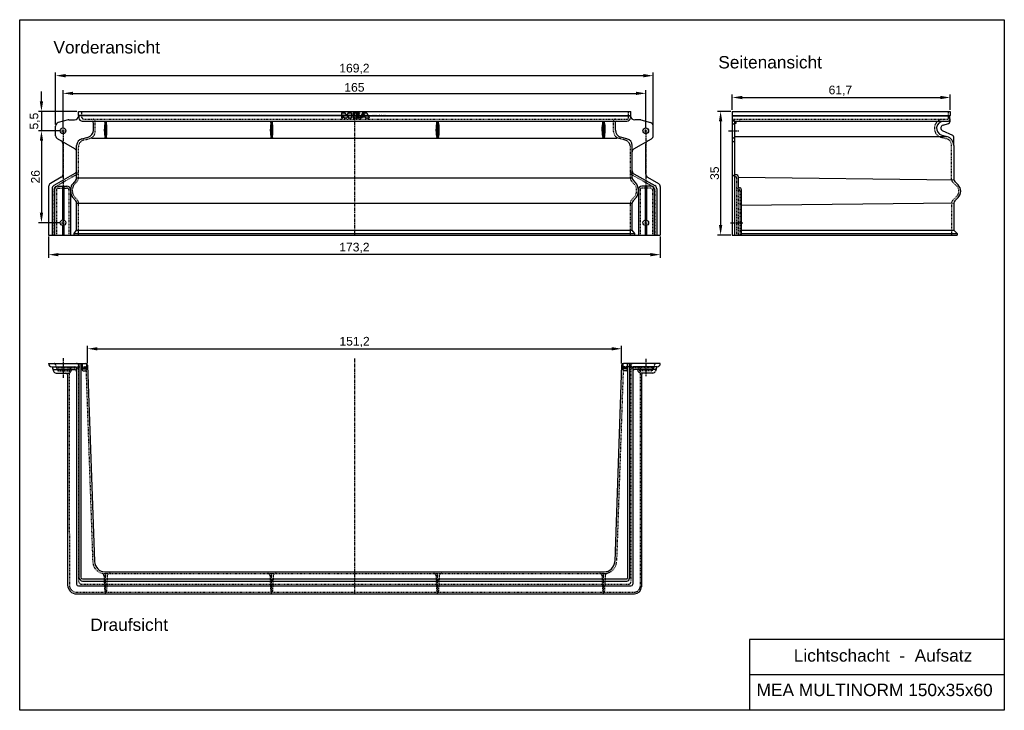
# Model space of a CAD drawing. Header units: millimetres. Extents: x -733 to 2055, y -605 to 1350.
import ezdxf

# ---------------------------------------------------------------- set-up
doc = ezdxf.new("R2010")
doc.units = ezdxf.units.MM
for name, pattern in [('CENTER', [50.8, 31.75, -6.35, 6.35, -6.35]), ('DOTTED', [3.175, 1.5875, -1.5875]), ('HIDDEN', [9.525, 6.35, -3.175])]:
    doc.linetypes.add(name, pattern=pattern)
doc.layers.add('180', color=90, linetype='DOTTED')
doc.layers.add('Beschriftung', color=7, linetype='Continuous')
for name, color, linetype, lineweight in [('Bemassung', 1, 'Continuous', 25), ('Mittellinie', 2, 'CENTER', 25), ('Verdeckte Kante', 3, 'HIDDEN', 25)]:
    doc.layers.add(name, color=color, linetype=linetype, lineweight=lineweight)
doc.styles.get("Standard").update_dxf_attribs({"font": 'arial.ttf'})
doc.styles.add('style1', font='arial.ttf')
doc.dimstyles.new('MEA', dxfattribs={"dimscale": 0, "dimtxt": 3.5, "dimasz": 4, "dimexe": 1.25, "dimexo": 0.625, "dimtad": 1, "dimtxsty": 'Standard', "dimcen": 4, "dimadec": 0, "dimazin": 2, "dimtfac": 1, "dimtmove": 0, "dimatfit": 3, "dimfxl": 1, "dimtvp": 1, "dimtolj": 1, "dimtzin": 0, "dimarcsym": 0})

# ---------------------------------------------------------------- blocks, each defined once
blk = doc.blocks.new('*D14')
at = {"layer": 'Bemassung', "color": 0, "lineweight": -2, "ltscale": 0.3}
for p, q in [((1280.8, 1090.5), (1243.3, 1090.5)), ((1252.1, 1062.5), (1252.1, 768.5)), ((1280.8, 740.5), (1243.3, 740.5))]:
    blk.add_line(p, q, dxfattribs=at)
at = {"layer": 'Bemassung', "color": 0, "lineweight": 25, "ltscale": 0.3}
for points in [[(1247.4, 1062.5), (1256.7, 1062.5), (1252.1, 1090.5)], [(1247.4, 768.5), (1256.7, 768.5), (1252.1, 740.5)]]:
    blk.add_solid(points, dxfattribs=at)
at = {"layer": 'Defpoints', "color": 0, "lineweight": 25, "ltscale": 0.3}
for p in [(1285.2, 1090.5), (1252.1, 740.5), (1285.2, 740.5)]:
    blk.add_point(p, dxfattribs=at)
at = {"layer": 'Bemassung', "color": 0, "lineweight": 25, "ltscale": 0.3, "insert": (1235.2, 915.5), "char_height": 24.5, "attachment_point": 5, "rotation": 90}
blk.add_mtext('\\A1;35', dxfattribs=at)
blk = doc.blocks.new('*D15')
at = {"layer": 'Bemassung', "color": 0, "lineweight": -2, "ltscale": 0.3}
for p, q in [((1285.2, 1094.9), (1285.2, 1138.5)), ((1313.2, 1129.8), (1874.2, 1129.8)), ((1902.2, 1094.9), (1902.2, 1138.5))]:
    blk.add_line(p, q, dxfattribs=at)
at = {"layer": 'Bemassung', "color": 0, "lineweight": 25, "ltscale": 0.3}
for points in [[(1313.2, 1134.5), (1313.2, 1125.1), (1285.2, 1129.8)], [(1874.2, 1134.5), (1874.2, 1125.1), (1902.2, 1129.8)]]:
    blk.add_solid(points, dxfattribs=at)
at = {"layer": 'Defpoints', "color": 0, "lineweight": 25, "ltscale": 0.3}
for p in [(1902.2, 1129.8), (1285.2, 1090.5), (1902.2, 1090.5)]:
    blk.add_point(p, dxfattribs=at)
at = {"layer": 'Bemassung', "color": 0, "lineweight": 25, "ltscale": 0.3, "insert": (1591.2, 1148.9), "char_height": 24.5, "attachment_point": 5}
blk.add_mtext('\\A1;61,7', dxfattribs=at)
blk = doc.blocks.new('*D16')
at = {"layer": 'Bemassung', "color": 0, "lineweight": -2, "ltscale": 0.3}
for p, q in [((-630.8, 1053.5), (-630.8, 1200.3)), ((1061.2, 1053.5), (1061.2, 1200.3)), ((1033.2, 1191.6), (-602.8, 1191.6))]:
    blk.add_line(p, q, dxfattribs=at)
at = {"layer": 'Bemassung', "color": 0, "lineweight": 25, "ltscale": 0.3}
for points in [[(-602.8, 1196.3), (-602.8, 1186.9), (-630.8, 1191.6)], [(1033.2, 1196.3), (1033.2, 1186.9), (1061.2, 1191.6)]]:
    blk.add_solid(points, dxfattribs=at)
at = {"layer": 'Defpoints', "color": 0, "lineweight": 25, "ltscale": 0.3}
for p in [(-630.8, 1191.6), (-630.8, 1049.1), (1061.2, 1049.1)]:
    blk.add_point(p, dxfattribs=at)
at = {"layer": 'Bemassung', "color": 0, "lineweight": 25, "ltscale": 0.3, "insert": (215.2, 1210.7), "char_height": 24.5, "attachment_point": 5}
blk.add_mtext('\\A1;169,2', dxfattribs=at)
blk = doc.blocks.new('*D17')
at = {"layer": 'Bemassung', "color": 0, "lineweight": -2, "ltscale": 0.3}
for p, q in [((-650.8, 736.1), (-650.8, 676.2)), ((1081.2, 736.1), (1081.2, 676.2)), ((1053.2, 685), (-622.8, 685))]:
    blk.add_line(p, q, dxfattribs=at)
at = {"layer": 'Bemassung', "color": 0, "lineweight": 25, "ltscale": 0.3}
for points in [[(-622.8, 689.6), (-622.8, 680.3), (-650.8, 685)], [(1053.2, 689.6), (1053.2, 680.3), (1081.2, 685)]]:
    blk.add_solid(points, dxfattribs=at)
at = {"layer": 'Defpoints', "color": 0, "lineweight": 25, "ltscale": 0.3}
for p in [(-650.8, 740.5), (1081.2, 740.5), (-650.8, 685)]:
    blk.add_point(p, dxfattribs=at)
at = {"layer": 'Bemassung', "color": 0, "lineweight": 25, "ltscale": 0.3, "insert": (215.2, 704.1), "char_height": 24.5, "attachment_point": 5}
blk.add_mtext('\\A1;173,2', dxfattribs=at)
blk = doc.blocks.new('*D18')
at = {"layer": 'Bemassung', "color": 0, "lineweight": -2, "ltscale": 0.3}
for p, q in [((-540.5, 378), (-540.5, 427.3)), ((-512.5, 418.6), (943.7, 418.6)), ((971.7, 376.7), (971.7, 427.3))]:
    blk.add_line(p, q, dxfattribs=at)
at = {"layer": 'Bemassung', "color": 0, "lineweight": 25, "ltscale": 0.3}
for points in [[(-512.5, 423.2), (-512.5, 413.9), (-540.5, 418.6)], [(943.7, 423.2), (943.7, 413.9), (971.7, 418.6)]]:
    blk.add_solid(points, dxfattribs=at)
at = {"layer": 'Defpoints', "color": 0, "lineweight": 25, "ltscale": 0.3}
for p in [(971.7, 418.6), (-540.5, 373.6), (971.7, 372.3)]:
    blk.add_point(p, dxfattribs=at)
at = {"layer": 'Bemassung', "color": 0, "lineweight": 25, "ltscale": 0.3, "insert": (215.6, 437.7), "char_height": 24.5, "attachment_point": 5}
blk.add_mtext('\\A1;151,2', dxfattribs=at)
blk = doc.blocks.new('*D19')
at = {"layer": 'Bemassung', "color": 0, "lineweight": -2, "ltscale": 0.3}
for p, q in [((-609.8, 1043.9), (-609.8, 1150.3)), ((1040.2, 1043.9), (1040.2, 1150.3)), ((-581.8, 1141.5), (1012.2, 1141.5))]:
    blk.add_line(p, q, dxfattribs=at)
at = {"layer": 'Bemassung', "color": 0, "lineweight": 25, "ltscale": 0.3}
for points in [[(-581.8, 1146.2), (-581.8, 1136.9), (-609.8, 1141.5)], [(1012.2, 1146.2), (1012.2, 1136.9), (1040.2, 1141.5)]]:
    blk.add_solid(points, dxfattribs=at)
at = {"layer": 'Defpoints', "color": 0, "lineweight": 25, "ltscale": 0.3}
for p in [(1040.2, 1141.5), (-609.8, 1039.5), (1040.2, 1039.5)]:
    blk.add_point(p, dxfattribs=at)
at = {"layer": 'Bemassung', "color": 0, "lineweight": 25, "ltscale": 0.3, "insert": (215.2, 1158.4), "char_height": 24.5, "attachment_point": 5}
blk.add_mtext('\\A1;165', dxfattribs=at)
blk = doc.blocks.new('*D20')
at = {"layer": 'Bemassung', "color": 0, "lineweight": -2, "ltscale": 0.3}
for p, q in [((-671, 1118.6), (-671, 1146.6)), ((-570.7, 1090.6), (-679.7, 1090.6)), ((-671, 1090.6), (-671, 1035.5)), ((-618.2, 1035.5), (-679.7, 1035.5)), ((-671, 1007.5), (-671, 979.5))]:
    blk.add_line(p, q, dxfattribs=at)
at = {"layer": 'Bemassung', "color": 0, "lineweight": 25, "ltscale": 0.3}
for points in [[(-675.6, 1118.6), (-666.3, 1118.6), (-671, 1090.6)], [(-675.6, 1007.5), (-666.3, 1007.5), (-671, 1035.5)]]:
    blk.add_solid(points, dxfattribs=at)
at = {"layer": 'Defpoints', "color": 0, "lineweight": 25, "ltscale": 0.3}
for p in [(-566.3, 1090.6), (-671, 1035.5), (-613.8, 1035.5)]:
    blk.add_point(p, dxfattribs=at)
at = {"layer": 'Bemassung', "color": 0, "lineweight": 25, "ltscale": 0.3, "insert": (-690, 1063), "char_height": 24.5, "attachment_point": 5, "rotation": 90}
blk.add_mtext('\\A1;5,5', dxfattribs=at)
blk = doc.blocks.new('*D21')
at = {"layer": 'Bemassung', "color": 0, "lineweight": -2, "ltscale": 0.3}
for p, q in [((-618.2, 1035.5), (-679.7, 1035.5)), ((-671, 1007.5), (-671, 803.5)), ((-618.2, 775.5), (-679.7, 775.5))]:
    blk.add_line(p, q, dxfattribs=at)
at = {"layer": 'Bemassung', "color": 0, "lineweight": 25, "ltscale": 0.3}
for points in [[(-675.6, 1007.5), (-666.3, 1007.5), (-671, 1035.5)], [(-675.6, 803.5), (-666.3, 803.5), (-671, 775.5)]]:
    blk.add_solid(points, dxfattribs=at)
at = {"layer": 'Defpoints', "color": 0, "lineweight": 25, "ltscale": 0.3}
for p in [(-613.8, 1035.5), (-671, 775.5), (-613.8, 775.5)]:
    blk.add_point(p, dxfattribs=at)
at = {"layer": 'Bemassung', "color": 0, "lineweight": 25, "ltscale": 0.3, "insert": (-687.9, 905.5), "char_height": 24.5, "attachment_point": 5, "rotation": 90}
blk.add_mtext('\\A1;26', dxfattribs=at)

msp = doc.modelspace()

# ---------------------------------------------------------------- hatches: boundary and pattern name
at = {"lineweight": 25, "ltscale": 0.3}
h = msp.add_hatch(color=256, dxfattribs=at)
h.paths.add_polyline_path([(220.72, 1084.52), (229.72, 1084.52), (229.72, 1086.52), (211.72, 1086.52), (211.72, 1072.52), (229.72, 1072.52), (229.72, 1074.52), (220.72, 1074.52), (220.72, 1078.52), (229.72, 1078.52), (229.72, 1080.52), (220.72, 1080.52)])
h.paths.add_polyline_path([(206.72, 1086.52), (197.18, 1086.52), (192.47, 1078.52), (187.76, 1086.52), (178.22, 1086.52), (178.22, 1072.52), (182.22, 1072.52), (182.22, 1079.73), (186.47, 1072.52), (193.47, 1072.52), (197.72, 1079.73), (197.72, 1072.52), (206.72, 1072.52)])
h.paths.add_polyline_path([(250.22, 1086.52), (238.22, 1086.52), (231.7, 1072.52), (235.7, 1072.52), (237.09, 1075.52), (245.35, 1075.52), (246.75, 1072.52), (256.75, 1072.52)])
h.paths.add_polyline_path([(244.42, 1077.52), (238.03, 1077.52), (241.22, 1084.38)], flags=16)

# ---------------------------------------------------------------- linework, layer by layer
for p, q in [((-566.28, 1090.58), (997.72, 1090.58)), ((-566.28, 1078.54), (-566.28, 1090.58)), ((997.72, 1078.54), (997.72, 1090.58)), ((1285.22, 1090.52), (1285.22, 740.52)), ((1285.22, 1090.52), (1902.22, 1090.52)), ((1902.22, 1090.52), (1902.22, 1078.52)), ((-595.58, 1066.18), (-623.36, 1058.74)), ((-593, 1066.52), (-577.48, 1066.52)), ((215.22, 1078.54), (-566.28, 1078.54)), ((-566.28, 1078.54), (-565.28, 1077.52)), ((215.22, 1077.52), (-565.28, 1077.52)), ((-565.28, 1077.52), (-565.28, 1072.46)), ((-555.28, 1062.52), (956.22, 1062.52)), ((-490.97, 1060.06), (-490.97, 1017.26)), ((-487.58, 1060.06), (-487.58, 1017.26)), ((-20.97, 1060.06), (-20.97, 1017.26)), ((-17.58, 1060.06), (-17.58, 1017.26)), ((178.22, 1086.52), (187.76, 1086.52)), ((178.22, 1086.52), (178.22, 1072.52)), ((178.22, 1072.52), (182.22, 1072.52)), ((182.22, 1079.73), (182.22, 1072.52)), ((182.22, 1079.73), (186.47, 1072.52)), ((186.47, 1072.52), (193.47, 1072.52)), ((187.76, 1086.52), (192.47, 1078.52)), ((197.18, 1086.52), (192.47, 1078.52)), ((197.72, 1079.73), (193.47, 1072.52)), ((197.18, 1086.52), (206.72, 1086.52)), ((197.72, 1079.73), (197.72, 1072.52)), ((197.72, 1072.52), (206.72, 1072.52)), ((206.72, 1086.52), (206.72, 1072.52)), ((211.72, 1086.52), (229.72, 1086.52)), ((211.72, 1086.52), (211.72, 1072.52)), ((211.72, 1072.52), (229.72, 1072.52)), ((215.22, 1078.54), (997.72, 1078.54)), ((215.22, 1077.52), (996.72, 1077.52)), ((220.72, 1084.52), (220.72, 1080.52)), ((220.72, 1084.52), (229.72, 1084.52)), ((220.72, 1080.52), (229.72, 1080.52)), ((220.72, 1078.52), (220.72, 1074.52)), ((220.72, 1078.52), (229.72, 1078.52)), ((220.72, 1074.52), (229.72, 1074.52)), ((229.72, 1086.52), (229.72, 1084.52)), ((229.72, 1080.52), (229.72, 1078.52)), ((229.72, 1072.52), (229.72, 1074.52)), ((238.22, 1086.52), (231.7, 1072.52)), ((231.7, 1072.52), (235.7, 1072.52)), ((237.09, 1075.52), (235.7, 1072.52)), ((237.09, 1075.52), (245.35, 1075.52)), ((241.22, 1084.38), (238.03, 1077.52)), ((238.03, 1077.52), (244.42, 1077.52)), ((238.22, 1086.52), (250.22, 1086.52)), ((241.22, 1084.38), (244.42, 1077.52)), ((245.35, 1075.52), (246.75, 1072.52)), ((246.75, 1072.52), (256.75, 1072.52)), ((250.22, 1086.52), (256.75, 1072.52)), ((449.03, 1060.06), (449.03, 1017.26)), ((452.42, 1060.06), (452.42, 1017.26)), ((919.03, 1060.06), (919.03, 1017.26)), ((922.42, 1060.06), (922.42, 1017.26)), ((954.22, 1037.24), (954.22, 1060.52)), ((956.22, 1062.52), (986.72, 1062.52)), ((997.72, 1078.54), (996.72, 1077.52)), ((996.72, 1077.52), (996.72, 1072.46)), ((1023.44, 1066.52), (1008.93, 1066.52)), ((1026.03, 1066.18), (1053.81, 1058.74)), ((1285.22, 1078.52), (1902.22, 1078.52)), ((1285.22, 1077.52), (1901.22, 1077.52)), ((1285.22, 1065.52), (1289.22, 1065.52)), ((1291.22, 1063.52), (1291.22, 740.52)), ((1296.22, 1062.52), (1895.44, 1062.52)), ((1296.22, 1057.52), (1296.22, 1062.52)), ((1902.22, 1078.52), (1901.22, 1077.52)), ((1901.22, 1069.58), (1901.22, 1077.52)), ((1901.22, 1069.58), (1901.22, 1060.92)), ((-630.78, 1021.74), (-630.78, 1049.08)), ((-523.78, 1037.24), (-523.78, 1057.52)), ((1061.22, 1021.74), (1061.22, 1049.08)), ((1285.22, 1055.52), (1289.22, 1055.52)), ((1291.22, 1057.52), (1296.22, 1057.52)), ((1909.34, 1022.03), (1879.99, 1035.71)), ((1882.07, 1051.91), (1897.52, 1056.09)), ((-576.28, 984.5), (-625.78, 1013.08)), ((-556.45, 1013.14), (-538.6, 1017.93)), ((-528.06, 1014.52), (958.51, 1014.52)), ((986.9, 1013.14), (969.05, 1017.93)), ((1006.72, 984.5), (1056.22, 1013.08)), ((1285.22, 1015.52), (1289.22, 1015.52)), ((1285.22, 1005.52), (1289.22, 1005.52)), ((1291.22, 1019.23), (1892.95, 1019.23)), ((1878.14, 1023.2), (1892.95, 1019.23)), ((1912.22, 994.12), (1912.22, 1017.49)), ((-609.78, 912.76), (-609.78, 998.07)), ((-571.28, 902.28), (-571.28, 993.82)), ((1001.72, 902.28), (1001.72, 993.82)), ((1040.22, 912.76), (1040.22, 998.07)), ((1912.22, 994.12), (1912.22, 898.73)), ((-614.78, 904.1), (-645.78, 886.2)), ((-576.28, 914.78), (-635.78, 880.43)), ((-573.84, 895.59), (-583.45, 884.92)), ((-571.28, 902.28), (1001.72, 902.28)), ((1004.27, 895.61), (1013.95, 884.8)), ((1006.72, 913.41), (1066.22, 880.43)), ((1045.22, 904.1), (1076.22, 886.2)), ((1298.02, 910.77), (1293.45, 911.99)), ((1301.72, 905.94), (1301.72, 876.92)), ((1301.72, 904.32), (1912.37, 897.02)), ((-650.78, 877.54), (-650.78, 740.52)), ((-640.78, 871.77), (-640.78, 740.52)), ((-633.78, 868.52), (-633.78, 740.52)), ((-623.78, 878.52), (-598.78, 878.52)), ((-611.53, 878.52), (-611.53, 783.33)), ((-608.03, 878.52), (-608.03, 783.33)), ((-588.78, 868.52), (-588.78, 740.52)), ((1019.22, 868.52), (1019.22, 740.52)), ((1054.22, 878.52), (1029.22, 878.52)), ((1038.47, 878.52), (1038.47, 783.33)), ((1041.97, 878.52), (1041.97, 783.33)), ((1064.22, 868.52), (1064.22, 740.52)), ((1071.22, 871.77), (1071.22, 740.52)), ((1081.22, 877.54), (1081.22, 740.52)), ((1310.72, 868.99), (1310.72, 740.52)), ((1915.15, 891.66), (1924.62, 882.2)), ((-573.84, 837.45), (-583.45, 848.12)), ((1004.31, 837.47), (1013.85, 848)), ((1915.15, 837.38), (1924.62, 846.84)), ((-571.28, 754.52), (-571.28, 830.76)), ((-571.28, 830.76), (1001.72, 830.76)), ((1001.72, 754.52), (1001.72, 830.76)), ((1310.72, 824.82), (1912.37, 832.02)), ((1912.22, 830.31), (1912.22, 754.52)), ((-611.53, 767.71), (-611.53, 740.52)), ((-608.03, 767.71), (-608.03, 740.52)), ((-578.28, 744.52), (-571.28, 754.52)), ((-571.28, 754.52), (1001.72, 754.52)), ((1008.72, 744.52), (1001.72, 754.52)), ((1038.47, 767.71), (1038.47, 740.52)), ((1041.97, 767.71), (1041.97, 740.52)), ((1310.72, 754.52), (1912.22, 754.52)), ((1922.22, 744.52), (1912.22, 754.52)), ((-650.78, 740.52), (1081.22, 740.52)), ((-578.28, 744.52), (1008.72, 744.52)), ((-578.28, 740.52), (-578.28, 744.52)), ((1008.72, 740.52), (1008.72, 744.52)), ((1285.22, 740.52), (1922.22, 740.52)), ((1310.72, 744.52), (1922.22, 744.52)), ((1922.22, 744.52), (1922.22, 740.52)), ((-650.78, 377.14), (-545.27, 377.14)), ((-641.28, 367.64), (-576.28, 367.64)), ((-640.78, 367.64), (-637.14, 355.37)), ((-571.28, 362.64), (-571.28, -247.69)), ((-564.78, 377.14), (-564.78, -227.86)), ((-559.78, 377.14), (-559.78, -227.86)), ((-555.78, 377.14), (-555.78, 359.05)), ((-555.78, 365.05), (-543.71, 365.05)), ((-543.71, 376.89), (-543.71, 359.05)), ((-540.28, 372.31), (-520.86, -183.73)), ((971.72, 372.31), (952.31, -183.73)), ((975.16, 376.89), (975.16, 359.05)), ((987.22, 365.05), (975.16, 365.05)), ((1081.22, 377.14), (976.72, 377.14)), ((987.22, 377.14), (987.22, 359.05)), ((988.22, 377.14), (988.22, -230.86)), ((994.22, 377.14), (994.22, -230.86)), ((1003.22, 362.64), (1003.22, -247.69)), ((1071.72, 367.64), (1008.22, 367.64)), ((1071.22, 367.64), (1067.59, 355.37)), ((-634.67, 359.64), (-576.28, 359.64)), ((-629.47, 349.64), (-594.41, 349.64)), ((-596.78, 344.64), (-596.78, -250.19)), ((-555.78, 362.05), (-543.71, 362.05)), ((-552.78, 356.05), (-546.71, 356.05)), ((987.22, 362.05), (975.16, 362.05)), ((984.22, 356.05), (978.16, 356.05)), ((1065.12, 359.64), (1008.22, 359.64)), ((1059.92, 349.64), (1025.86, 349.64)), ((1028.22, 344.64), (1028.22, -255.19)), ((-490.88, -212.69), (922.32, -212.69)), ((-554.78, -232.86), (986.22, -232.86)), ((-554.78, -239.36), (986.22, -239.36)), ((-571.78, -275.19), (1008.22, -275.19)), ((-566.28, -252.69), (998.22, -252.69)), ((2055.36, -404.71), (1334.08, -404.71)), ((1334.08, -404.71), (1334.08, -604.71)), ((2055.36, -504.71), (1334.08, -504.71))]:
    msp.add_line(p, q, dxfattribs=at)
at = {"color": 9, "linetype": 'Continuous'}
msp.add_line((1081.22, 865.52), (1081.22, 740.52), dxfattribs=at)
at = {"lineweight": 25, "ltscale": 0.3}
msp.add_lwpolyline([(-732.58, 1350.05), (2055.36, 1350.05), (2055.36, -604.71), (-732.58, -604.71)], close=True, dxfattribs=at)
for points in [[(-594.41, 349.64, 0.2654282), (-587.11, 355.73, -0.1767503), (-584.39, 359.64)], [(1025.86, 349.64, -0.2654282), (1018.56, 355.73, 0.1767503), (1015.84, 359.64)]]:
    msp.add_lwpolyline(points, format="xyb", dxfattribs=at)
for centre in [(-609.78, 1035.52), (1040.22, 1035.52), (-609.78, 775.52), (1040.22, 775.52)]:
    msp.add_circle(centre, 8, dxfattribs=at)
for centre, radius, start, end in [((-593, 1056.52), 10, 90, 105), ((-578.03, 1079.4), 12.9, 272.46305, 351.59956), ((-553.82, 1073.99), 11.56, 187.60838, 262.74556), ((-528.78, 1057.52), 5, 0, 90), ((-492.97, 1060.06), 2, 344.55173, 41.94513), ((-485.58, 1060.06), 2, 138.05487, 195.44827), ((-22.97, 1060.06), 2, 344.55173, 41.94513), ((-15.58, 1060.06), 2, 138.05487, 195.44827), ((447.03, 1060.06), 2, 344.55173, 41.94513), ((454.42, 1060.06), 2, 138.05487, 195.44827), ((917.03, 1060.06), 2, 344.55173, 41.94513), ((924.42, 1060.06), 2, 138.05487, 195.44827), ((956.22, 1060.52), 2, 90, 180), ((985.26, 1073.99), 11.56, 277.25444, 352.39162), ((1009.48, 1079.4), 12.9, 188.40044, 267.53695), ((1023.44, 1056.52), 10, 75, 90), ((1289.22, 1063.52), 2, 0, 90), ((1883.32, 1042.52), 20, 90, 255), ((1894.83, 1069.05), 6.56, 275.32913, 347.04272), ((1896.22, 1060.92), 5, 285, 0), ((-620.78, 1049.08), 10, 105, 180), ((-543.78, 1037.24), 20, 285, 0), ((974.22, 1037.24), 20, 180, 255), ((1051.22, 1049.08), 10, 0, 75), ((1289.22, 1053.52), 2, 0, 90), ((1884.64, 1043.35), 8.94, 106.70748, 238.65273), ((-620.78, 1021.74), 10, 180, 240), ((-619.78, 998.07), 10, 0, 60), ((-551.28, 993.82), 20, 105, 180), ((981.72, 993.82), 20, 0, 75), ((1050.22, 998.07), 10, 120, 180), ((1051.22, 1021.74), 10, 300, 0), ((1289.22, 1017.52), 2, 270, 0), ((1289.22, 1007.52), 2, 270, 0), ((1886.22, 994.12), 26, 0, 75), ((1907.22, 1017.49), 5, 0, 65), ((-581.28, 975.84), 10, 0, 60), ((1011.72, 975.84), 10, 120, 180), ((-581.28, 923.44), 10, 300, 0), ((1011.72, 922.07), 10, 180, 240), ((-619.78, 912.76), 10, 300, 0), ((-581.28, 902.28), 10, 318, 0), ((1011.72, 902.28), 10, 180, 221.83633), ((1050.22, 912.76), 10, 180, 240), ((1294.22, 914.89), 3, 180, 255), ((1296.72, 905.94), 5, 0, 75), ((1922.22, 898.73), 10, 180, 225), ((-640.78, 877.54), 10, 120, 180), ((-630.78, 871.77), 10, 120, 180), ((-623.78, 868.52), 10, 90, 180), ((-598.78, 868.52), 10, 0, 90), ((-549.31, 866.52), 39.46, 160.01282, 199.98718), ((-572.3, 874.88), 15, 138, 160.01282), ((1002.77, 874.79), 15, 19.8235, 41.83633), ((979.76, 866.5), 39.46, 339.84915, 19.8235), ((1029.22, 868.52), 10, 90, 180), ((1054.22, 868.52), 10, 0, 90), ((1061.22, 871.77), 10, 0, 60), ((1071.22, 877.54), 10, 0, 60), ((1304.72, 876.92), 3, 180, 277.18076), ((1305.72, 868.99), 5, 0, 97.18076), ((1906.94, 864.52), 25, 315, 45), ((-572.3, 858.16), 15, 199.98718, 222), ((-581.28, 830.76), 10, 0, 42), ((1011.72, 830.76), 10, 137.83633, 180), ((1002.73, 858.07), 15, 317.83633, 339.84915), ((1922.22, 830.31), 10, 135, 180), ((-641.28, 377.14), 9.5, 180, 270), ((-634.67, 364.64), 5, 196.5, 270), ((-576.28, 362.64), 5, 0, 90), ((-545.27, 372.14), 5, 1.99133, 90), ((976.72, 372.14), 5, 90, 178), ((1008.22, 362.64), 5, 90, 180), ((1065.12, 364.64), 5, 270, 343.5), ((1071.72, 377.14), 9.5, 270, 0), ((-629.47, 357.64), 8, 196.5, 270), ((-601.78, 344.64), 5, 0, 90), ((-576.28, 354.64), 5, 0, 90), ((-552.78, 359.05), 3, 180, 270), ((-546.71, 359.05), 3, 270, 0), ((978.16, 359.05), 3, 180, 270), ((984.22, 359.05), 3, 270, 0), ((1008.22, 354.64), 5, 90, 180), ((1033.22, 344.64), 5, 90, 180), ((1059.92, 357.64), 8, 270, 343.5), ((-490.88, -182.69), 30, 182, 270), ((922.32, -182.69), 30, 270, 358), ((-571.78, -250.19), 25, 180, 270), ((-566.28, -247.69), 5, 180, 270), ((-551.7, -226.59), 13.14, 185.56988, 256.4483), ((-554.78, -227.86), 5, 180, 270), ((986.22, -230.86), 2, 270, 0), ((985.3, -230.48), 8.93, 275.91989, 357.55151), ((998.22, -247.69), 5, 270, 0), ((1008.22, -255.19), 20, 270, 0)]:
    msp.add_arc(centre, radius, start, end, dxfattribs=at)
for centre, major_axis, ratio, start_param, end_param in [((-492.6, 1058.58), (-1.55, 3.86), 0.5894217, -1.0140205, -0.3496743), ((-489.28, 1038.52), (0, 23.99), 0.1526483, 0.5046581, 2.7196476), ((-489.28, 1038.52), (0, 23.99), 0.1526483, 3.5635377, 5.7785257), ((-22.6, 1058.58), (-1.55, 3.86), 0.5894217, -1.0140205, -0.3496743), ((-19.28, 1038.52), (0, 23.99), 0.1526483, 0.5046581, 2.7196476), ((-19.28, 1038.52), (0, 23.99), 0.1526483, 3.5635377, 5.7785257), ((447.4, 1058.58), (-1.55, 3.86), 0.5894217, -1.0140205, -0.3496743), ((917.4, 1058.58), (-1.55, 3.86), 0.5894217, -1.0140205, -0.3496743), ((450.72, 1014.52), (4, 0), 0.56907, 1.9551931, 3.1415927), ((450.72, 1014.52), (-4, 0), 0.56907, 3.1415927, 4.3279922), ((920.72, 1014.52), (-4, 0), 0.56907, -1.1863996, 0), ((920.72, 1014.52), (4, 0), 0.56907, 0, 1.1863996)]:
    msp.add_ellipse(centre, major_axis=major_axis, ratio=ratio, start_param=start_param, end_param=end_param, dxfattribs=at)
at = {"lineweight": 25, "ltscale": 0.3, "extrusion": (0, 0, -1)}
for centre, major_axis, ratio, start_param, end_param in [((-485.95, 1058.58), (1.55, 3.86), 0.5894217, -1.0140205, -0.3496743), ((-15.95, 1058.58), (1.55, 3.86), 0.5894217, -1.0140205, -0.3496743), ((450.72, 1038.52), (0, 23.99), 0.1526483, 3.5635377, 5.7785257), ((450.72, 1038.52), (0, 23.99), 0.1526483, 0.5046581, 2.7196476), ((454.05, 1058.58), (1.55, 3.86), 0.5894217, -1.0140205, -0.3496743), ((920.72, 1038.52), (0, 23.99), 0.1526483, 3.5635377, 5.7785257), ((920.72, 1038.52), (0, 23.99), 0.1526483, 0.5046581, 2.7196476), ((924.05, 1058.58), (1.55, 3.86), 0.5894217, -1.0140205, -0.3496743), ((-489.28, 1014.52), (-4, 0), 0.56907, 0, 1.1863996), ((-489.28, 1014.52), (4, 0), 0.56907, -1.1863996, 0), ((-19.28, 1014.52), (-4, 0), 0.56907, 0, 1.1863996), ((-19.28, 1014.52), (4, 0), 0.56907, -1.1863996, 0)]:
    msp.add_ellipse(centre, major_axis=major_axis, ratio=ratio, start_param=start_param, end_param=end_param, dxfattribs=at)
at = {"layer": '180'}
for p, q in [((-556.25, 1073.02), (-556.28, 1090.52)), ((991.72, 1073.52), (991.72, 1090.58)), ((1897.22, 1070.52), (1897.22, 1090.52)), ((-551.28, 1068.52), (-523.78, 1068.52)), ((-523.78, 1068.52), (986.72, 1068.52)), ((-518.78, 1033.41), (-518.78, 1063.52)), ((949.22, 1033.41), (949.22, 1063.52)), ((1285.22, 1068.52), (1895.22, 1068.52)), ((1296.22, 1061.52), (1285.22, 1061.52)), ((1306.22, 1062.52), (1306.22, 1068.52)), ((1877.22, 1068.52), (1871.76, 1065.81)), ((-551.45, 1009.31), (-533.6, 1014.09)), ((981.9, 1009.31), (964.05, 1014.09)), ((1876.59, 1017.41), (1891.4, 1013.44)), ((-566.28, 900.36), (-566.28, 989.99)), ((996.72, 900.37), (996.72, 989.99)), ((1906.22, 897.66), (1906.22, 994.12)), ((-571.28, 911.89), (-630.78, 877.54)), ((-568.84, 893.67), (-579.73, 881.57)), ((999.27, 893.7), (1010.23, 881.46)), ((1001.72, 910.52), (1061.22, 877.54)), ((1293.52, 907.32), (1288.93, 908.54)), ((1297.22, 902.49), (1297.22, 875.7)), ((-635.78, 868.88), (-635.78, 740.52)), ((-628.78, 868.52), (-628.78, 740.52)), ((-623.78, 873.52), (-598.78, 873.52)), ((-593.78, 868.52), (-593.78, 740.52)), ((1024.22, 868.52), (1024.22, 740.52)), ((1054.22, 873.52), (1029.22, 873.52)), ((1059.22, 868.52), (1059.22, 740.52)), ((1066.22, 868.88), (1066.22, 740.52)), ((1297.22, 875.7), (1297.22, 740.52)), ((1300.93, 870.87), (1302.52, 870.44)), ((1301.72, 870.65), (1301.72, 740.52)), ((1306.22, 865.61), (1306.22, 740.52)), ((1909.15, 890.59), (1921.08, 878.66)), ((-568.84, 839.37), (-579.73, 851.47)), ((999.31, 839.4), (1010.14, 851.36)), ((1909.15, 838.45), (1921.08, 850.38)), ((-566.28, 740.52), (-566.28, 832.68)), ((996.72, 740.52), (996.72, 832.69)), ((1906.22, 831.38), (1906.22, 740.52)), ((-630.98, 373.56), (-626.99, 360.1)), ((-624.57, 364.52), (-571.78, 364.52)), ((-592.78, 364.52), (-591.78, -250.19)), ((-576.28, 367.64), (-547.85, 367.64)), ((-566.28, 372.14), (-566.28, -237.69)), ((-545.05, 365.72), (-525.86, -183.91)), ((976.49, 365.44), (957.3, -183.91)), ((1008.22, 367.64), (979.38, 367.64)), ((998.22, 372.14), (998.22, -241.31)), ((1058.42, 364.52), (1003.22, 364.52)), ((1024.22, 364.52), (1024.22, -255.19)), ((1064.84, 373.56), (1060.85, 360.1)), ((-622.2, 356.52), (-591.64, 356.52)), ((1056.05, 356.52), (1023.09, 356.52)), ((-490.88, -217.69), (922.32, -217.69)), ((-484.58, -222.34), (-486.82, -267.73)), ((-23.97, -222.34), (-21.73, -267.73)), ((-14.58, -222.34), (-16.82, -267.73)), ((446.03, -222.34), (448.27, -267.73)), ((455.42, -222.34), (453.18, -267.73)), ((916.03, -222.34), (918.27, -267.73)), ((-556.28, -247.69), (991.84, -247.69)), ((-493.94, -223.12), (-491.73, -267.73)), ((925.38, -223.12), (923.18, -267.73)), ((-571.78, -270.19), (1008.22, -270.19))]:
    msp.add_line(p, q, dxfattribs=at)
for points in [[(-587.02, 364.52, 0.2692913), (-589.47, 360.36, -0.3076274), (-591.64, 356.52)], [(1018.47, 364.52, -0.2692913), (1020.92, 360.36, 0.3076274), (1023.09, 356.52)]]:
    msp.add_lwpolyline(points, format="xyb", dxfattribs=at)
for centre, radius, start, end in [((-551.28, 1073.52), 5, 185.73917, 270), ((-523.78, 1063.52), 5, 0, 90), ((954.22, 1063.52), 5, 90, 180), ((986.72, 1073.52), 5, 270, 0), ((1883.32, 1042.52), 26, 116.39543, 255), ((1895.22, 1070.52), 2, 270, 0), ((-538.78, 1033.41), 20, 285, 0), ((969.22, 1033.41), 20, 180, 255), ((-546.28, 989.99), 20, 105, 180), ((976.72, 989.99), 20, 0, 75), ((1886.22, 994.12), 20, 0, 75), ((-576.28, 920.55), 10, 300, 0), ((-576.28, 900.36), 10, 318, 0), ((1006.72, 919.18), 10, 180, 240), ((1006.72, 900.37), 10, 180, 221.83633), ((1290.22, 913.37), 5, 180, 255), ((1292.22, 902.49), 5, 0, 75), ((1916.22, 897.66), 10, 180, 225), ((-625.78, 868.88), 10, 120, 180), ((-623.78, 868.52), 5, 90, 180), ((-598.78, 868.52), 5, 0, 90), ((-553.54, 866.52), 30.21, 150.11428, 209.88572), ((983.99, 866.49), 30.21, 329.9506, 29.72205), ((1029.22, 868.52), 5, 90, 180), ((1054.22, 868.52), 5, 0, 90), ((1056.22, 868.88), 10, 0, 60), ((1302.22, 875.7), 5, 180, 255), ((1301.22, 865.61), 5, 0, 75), ((1906.94, 864.52), 20, 315, 45), ((-576.28, 832.68), 10, 0, 42), ((1006.72, 832.69), 10, 137.83633, 180), ((1916.22, 831.38), 10, 135, 180), ((-635.78, 372.14), 5, 16.5, 90), ((-624.57, 369.52), 5, 196.5, 270), ((-571.28, 372.14), 5, 0, 90), ((-571.28, 359.52), 5, 0, 90), ((-547.85, 364.64), 3, 21.16144, 90), ((979.38, 364.64), 3, 90, 164.46038), ((1003.22, 372.14), 5, 90, 180), ((1003.22, 359.52), 5, 90, 180), ((1058.42, 369.52), 5, 270, 343.5), ((1069.63, 372.14), 5, 90, 163.5), ((-622.2, 361.52), 5, 196.5, 270), ((1056.05, 361.52), 5, 270, 343.5), ((-490.88, -182.69), 35, 182, 270.0003), ((922.32, -182.69), 35, 269.9997, 358), ((-500.93, -223.47), 7, 2.82869, 76.15397), ((-477.89, -224.69), 7.08, 81.31135, 160.64172), ((-30.66, -224.69), 7.08, 19.35828, 98.68865), ((-7.89, -224.69), 7.08, 81.31135, 160.64172), ((439.34, -224.69), 7.08, 19.35828, 98.68865), ((462.11, -224.69), 7.08, 81.31135, 160.64172), ((909.34, -224.69), 7.08, 19.35828, 98.68865), ((932.38, -223.47), 7, 103.84603, 177.17131), ((-571.78, -250.19), 20, 180, 270), ((-556.28, -237.69), 10, 179.99898, 270.00102), ((-19.26, -233.53), 4.16, 180.42796, 3.6459), ((450.71, -233.53), 4.16, 176.3541, 359.57204), ((991.84, -242.69), 5, 270, 301.7585), ((989.6, -239.06), 9.26, 301.7585, 328.2415), ((993.22, -241.31), 5, 328.2415, 0), ((-19.28, -267.73), 2.46, 180, 0), ((450.72, -267.73), 2.46, 180, 0), ((920.72, -267.73), 2.46, 180, 0), ((1007.46, -253.34), 16.87, 272.60547, 353.69931)]:
    msp.add_arc(centre, radius, start, end, dxfattribs=at)
at = {"layer": 'Mittellinie', "lineweight": 25, "ltscale": 0.3}
for p, q in [((215.22, 1090.58), (215.22, 740.52)), ((-489.28, 1062.52), (-489.28, 1014.52)), ((-19.28, 1062.52), (-19.28, 1014.52)), ((450.72, 1062.52), (450.72, 1014.52)), ((920.72, 1062.52), (920.72, 1014.52)), ((-613.78, 1035.52), (-605.78, 1035.52)), ((-609.78, 1031.52), (-609.78, 1039.52)), ((1036.22, 1035.52), (1044.22, 1035.52)), ((1040.22, 1031.52), (1040.22, 1039.52)), ((1274.72, 1035.52), (1304.77, 1035.52)), ((-609.78, 1031.52), (-609.78, 740.52)), ((1040.22, 1031.52), (1040.22, 740.52)), ((-613.78, 775.52), (-605.78, 775.52)), ((-609.78, 771.52), (-609.78, 779.52)), ((1036.22, 775.52), (1044.22, 775.52)), ((1040.22, 771.52), (1040.22, 779.52)), ((1280.04, 775.52), (1315.18, 775.52)), ((-609.78, 391.88), (-609.78, 336.8)), ((215.22, 391), (215.22, -275.19)), ((1040.22, 390.54), (1040.22, 341.12)), ((-489.28, -275.19), (-489.28, -212.69)), ((-19.28, -275.19), (-19.28, -212.69)), ((450.72, -275.19), (450.72, -212.69)), ((920.72, -275.19), (920.72, -212.69))]:
    msp.add_line(p, q, dxfattribs=at)
at = {"layer": 'Verdeckte Kante', "ltscale": 25}
msp.add_arc((-489.28, -267.73), 2.46, 180, 0, dxfattribs=at)

# ---------------------------------------------------------------- texts
at = {"lineweight": 25, "ltscale": 0.3, "char_height": 35, "attachment_point": 1}
for s, insert, width in [('Lichtschacht  -  Aufsatz', (1459.17, -432.05), 596.1906), ('MEA MULTINORM 150x35x60 ', (1354.08, -529.56), 810.2704)]:
    msp.add_mtext(s, dxfattribs=dict(at, insert=insert, width=width))
at = {"layer": 'Bemassung', "lineweight": 25, "ltscale": 0.3, "char_height": 35, "attachment_point": 1}
for s, insert, width in [('Vorderansicht', (-636.96, 1289.39), 998.8499), ('Seitenansicht', (1245.53, 1247.1), 561.2093), ('Draufsicht', (-532.55, -344.92), 841.8399)]:
    msp.add_mtext(s, dxfattribs=dict(at, insert=insert, width=width))
at = {"layer": 'Beschriftung', "style": 'style1'}
msp.add_text('150x60x35', height=6, dxfattribs=at).set_placement((265.58, 1075.68))

# ---------------------------------------------------------------- dimensions: what is measured, and where the dimension line sits
at = {"layer": 'Bemassung', "lineweight": 25, "ltscale": 0.3}
for base, p1, p2, picture, middle in [((-630.78, 1191.58), (1061.22, 1049.08), (-630.78, 1049.08), '*D16', (215.22, 1191.58)), ((1902.22, 1129.8), (1285.22, 1090.52), (1902.22, 1090.52), '*D15', (1591.22, 1129.8)), ((-650.78, 684.96), (1081.22, 740.52), (-650.78, 740.52), '*D17', (215.22, 684.96)), ((971.72, 418.56), (-540.5, 373.62), (971.72, 372.31), '*D18', (215.61, 418.56))]:
    dim = msp.add_linear_dim(base=base, p1=p1, p2=p2, dimstyle='MEA', override={"dimscale": 7, "dimdec": 1, "dimlfac": 0.1}, dxfattribs=at)
    dim.commit()
    dim.dimension.update_dxf_attribs({"geometry": picture, "text_midpoint": middle, "dimtype": 160})
dim = msp.add_linear_dim(base=(1040.22, 1141.55), p1=(-609.78, 1039.52), p2=(1040.22, 1039.52), dimstyle='MEA', override={"dimscale": 7, "dimdec": 1, "dimlfac": 0.1}, dxfattribs=at)
dim.commit()
dim.dimension.update_dxf_attribs({"geometry": '*D19', "text_midpoint": (215.22, 1158.43)})
for base, p1, p2, picture, middle in [((-670.97, 1035.52), (-566.28, 1090.58), (-613.78, 1035.52), '*D20', (-690.02, 1063.05)), ((-670.98, 775.52), (-613.78, 1035.52), (-613.78, 775.52), '*D21', (-687.87, 905.52))]:
    dim = msp.add_linear_dim(base=base, p1=p1, p2=p2, angle=90, dimstyle='MEA', override={"dimscale": 7, "dimdec": 1, "dimlfac": 0.1}, dxfattribs=at)
    dim.commit()
    dim.dimension.update_dxf_attribs({"geometry": picture, "text_midpoint": middle})
dim = msp.add_linear_dim(base=(1252.08, 740.52), p1=(1285.22, 1090.52), p2=(1285.22, 740.52), angle=90, dimstyle='MEA', override={"dimscale": 7, "dimdec": 1, "dimlfac": 0.1}, dxfattribs=at)
dim.commit()
dim.dimension.update_dxf_attribs({"geometry": '*D14', "text_midpoint": (1252.08, 915.52), "dimtype": 160})

doc.saveas('drawing.dxf')
